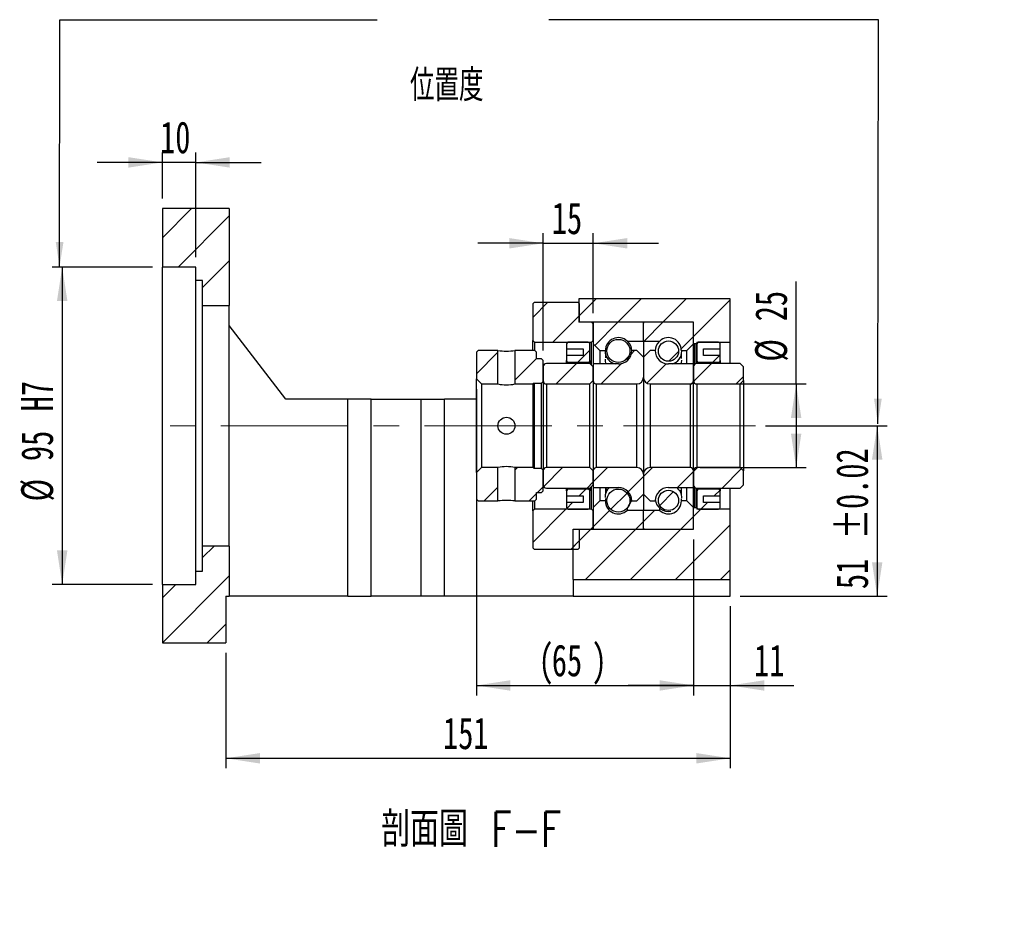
# Model space of a CAD drawing. Header units: millimetres. Extents: x 25 to 283, y 6 to 201.
# Tile 3 of 4: x 185 to 283, y 6 to 95. Entities that reach past the tile are written whole.
import ezdxf

# ---------------------------------------------------------------- set-up
doc = ezdxf.new("R2010")
doc.units = ezdxf.units.MM
doc.linetypes.add('CENTERX2', pattern=[20.32, 12.7, -2.54, 2.54, -2.54])
doc.layers.add('圖層0', color=7, linetype='Continuous')
doc.styles.add('SLDTEXTSTYLE0', font='TXT', dxfattribs={"width": 0.7})
doc.styles.add('SLDTEXTSTYLE1', font='TXT', dxfattribs={"width": 0.7, "bigfont": 'bigfont'})
doc.styles.add('SLDTEXTSTYLE4', font='TXT', dxfattribs={"width": 0.75, "bigfont": 'bigfont'})
doc.dimstyles.new('SLDDIMSTYLE3', dxfattribs={"dimtxt": 3.389974, "dimasz": 2.5, "dimexe": 0, "dimexo": 0.0625, "dimgap": 0.847493, "dimtad": 1, "dimlfac": 3, "dimrnd": 1e-09, "dimzin": 12, "dimdsep": 46, "dimtxsty": 'SLDTEXTSTYLE0', "dimsah": 1, "dimcen": 0.09, "dimadec": 0, "dimazin": 3, "dimtfac": 1, "dimtofl": 0, "dimtmove": 0, "dimatfit": 3, "dimfxl": 0, "dimfrac": 2, "dimtolj": 1, "dimtzin": 12, "dimarcsym": 0})
doc.dimstyles.new('SLDDIMSTYLE6', dxfattribs={"dimtxt": 3.389974, "dimasz": 2.5, "dimexe": 0, "dimexo": 0.0625, "dimgap": 0.847493, "dimtad": 1, "dimlfac": 3, "dimrnd": 1e-09, "dimzin": 12, "dimdsep": 46, "dimtxsty": 'SLDTEXTSTYLE0', "dimsah": 1, "dimcen": 0.09, "dimadec": 0, "dimazin": 3, "dimtfac": 1, "dimtmove": 0, "dimatfit": 0, "dimfxl": 0, "dimfrac": 2, "dimtolj": 1, "dimtzin": 12, "dimarcsym": 0})
doc.dimstyles.new('SLDDIMSTYLE7', dxfattribs={"dimtxt": 3.389974, "dimasz": 2.5, "dimexe": 0, "dimexo": 0.0625, "dimgap": 0.847493, "dimtad": 1, "dimlfac": 3, "dimrnd": 1e-09, "dimzin": 12, "dimdsep": 46, "dimtxsty": 'SLDTEXTSTYLE0', "dimsah": 1, "dimcen": 0.09, "dimadec": 0, "dimazin": 3, "dimtfac": 1, "dimtofl": 0, "dimtmove": 0, "dimatfit": 3, "dimfxl": 0, "dimfrac": 2, "dimtolj": 1, "dimarcsym": 0})
doc.dimstyles.new('SLDDIMSTYLE8', dxfattribs={"dimtxt": 3.389974, "dimasz": 2.5, "dimexe": 0, "dimexo": 0.0625, "dimgap": 0.847493, "dimtad": 1, "dimlfac": 3, "dimrnd": 1e-09, "dimzin": 12, "dimdsep": 46, "dimtxsty": 'SLDTEXTSTYLE0', "dimsah": 1, "dimcen": 0.09, "dimadec": 0, "dimazin": 3, "dimtol": 1, "dimtp": 0.02, "dimtm": 0.02, "dimtfac": 1, "dimtofl": 0, "dimtmove": 0, "dimatfit": 3, "dimfxl": 0, "dimfrac": 2, "dimtolj": 1, "dimarcsym": 0})

# ---------------------------------------------------------------- blocks, each defined once
blk = doc.blocks.new('_D_12')
at = {"layer": '圖層0', "color": 7}
for p, q in [((198.832, 77.012), (198.832, 81.621)), ((202.165, 71.179), (202.165, 81.621)), ((198.832, 80.621), (192.313, 80.621)), ((202.165, 80.621), (198.832, 80.621)), ((202.165, 80.621), (208.685, 80.621))]:
    blk.add_line(p, q, dxfattribs=at)
for points in [[(198.832, 80.621), (195.442, 81.143), (195.442, 80.1)], [(202.165, 80.621), (205.555, 80.1), (205.555, 81.143)]]:
    blk.add_solid(points, dxfattribs=at)
at = {"layer": '圖層0', "color": 7, "insert": (198.605, 84.714), "char_height": 3.175, "attachment_point": 1, "style": 'SLDTEXTSTYLE0'}
blk.add_mtext('10', dxfattribs=at)
blk = doc.blocks.new('_D_13')
at = {"layer": '圖層0', "color": 7}
for p, q in [((197.832, 70.179), (187.832, 70.179)), ((188.832, 70.179), (188.832, 38.512)), ((197.832, 38.512), (187.832, 38.512))]:
    blk.add_line(p, q, dxfattribs=at)
for points in [[(188.832, 70.179), (188.311, 66.789), (189.354, 66.789)], [(188.832, 38.512), (189.354, 41.902), (188.311, 41.902)]]:
    blk.add_solid(points, dxfattribs=at)
at = {"layer": '圖層0', "color": 7, "char_height": 3.175, "attachment_point": 1, "rotation": 90, "style": 'SLDTEXTSTYLE0'}
for s, insert in [('H7', (184.739, 55.788)), ('95', (184.739, 50.821)), ('%%c', (184.739, 46.8))]:
    blk.add_mtext(s, dxfattribs=dict(at, insert=insert))
blk = doc.blocks.new('_D_14')
at = {"layer": '圖層0', "color": 7}
for p, q in [((255.499, 36.345), (255.499, 20.166)), ((205.165, 31.679), (205.165, 20.166)), ((205.165, 21.166), (255.499, 21.166))]:
    blk.add_line(p, q, dxfattribs=at)
for points in [[(205.165, 21.166), (208.555, 20.645), (208.555, 21.688)], [(255.499, 21.166), (252.109, 21.688), (252.109, 20.645)]]:
    blk.add_solid(points, dxfattribs=at)
at = {"layer": '圖層0', "color": 7, "insert": (226.84, 25.259), "char_height": 3.175, "attachment_point": 1, "style": 'SLDTEXTSTYLE0'}
blk.add_mtext('151', dxfattribs=at)
blk = doc.blocks.new('_D_15')
at = {"layer": '圖層0', "color": 7}
for p, q in [((230.165, 58.012), (230.165, 27.433)), ((251.832, 43.012), (251.832, 27.433)), ((230.165, 28.433), (251.832, 28.433))]:
    blk.add_line(p, q, dxfattribs=at)
for points in [[(230.165, 28.433), (233.555, 27.912), (233.555, 28.955)], [(251.832, 28.433), (248.442, 28.955), (248.442, 27.912)]]:
    blk.add_solid(points, dxfattribs=at)
at = {"layer": '圖層0', "color": 7, "char_height": 3.175, "attachment_point": 1, "style": 'SLDTEXTSTYLE0'}
for s, insert in [('(', (236.364, 32.526)), ('65', (237.693, 32.526)), (')', (241.667, 32.526))]:
    blk.add_mtext(s, dxfattribs=dict(at, insert=insert))
blk = doc.blocks.new('_D_16')
at = {"layer": '圖層0', "color": 7}
for p, q in [((251.832, 43.012), (251.832, 27.433)), ((255.499, 36.345), (255.499, 27.433)), ((251.832, 28.433), (245.313, 28.433)), ((251.832, 28.433), (255.499, 28.433)), ((255.499, 28.433), (261.846, 28.433))]:
    blk.add_line(p, q, dxfattribs=at)
for points in [[(251.832, 28.433), (248.442, 28.955), (248.442, 27.912)], [(255.499, 28.433), (258.889, 27.912), (258.889, 28.955)]]:
    blk.add_solid(points, dxfattribs=at)
at = {"layer": '圖層0', "color": 7, "insert": (257.871, 32.526), "char_height": 3.175, "attachment_point": 1, "style": 'SLDTEXTSTYLE0'}
blk.add_mtext('11', dxfattribs=at)
blk = doc.blocks.new('_D_17')
at = {"layer": '圖層0', "color": 7}
for p, q in [((262.073, 58.512), (262.073, 68.747)), ((252.499, 58.512), (263.073, 58.512)), ((262.073, 58.512), (262.073, 50.179)), ((252.499, 50.179), (263.073, 50.179))]:
    blk.add_line(p, q, dxfattribs=at)
for points in [[(262.073, 58.512), (261.552, 55.122), (262.595, 55.122)], [(262.073, 50.179), (262.595, 53.569), (261.552, 53.569)]]:
    blk.add_solid(points, dxfattribs=at)
at = {"layer": '圖層0', "color": 7, "char_height": 3.175, "attachment_point": 1, "rotation": 90, "style": 'SLDTEXTSTYLE0'}
for s, insert in [('25', (257.98, 64.772)), ('%%c', (257.98, 60.75))]:
    blk.add_mtext(s, dxfattribs=dict(at, insert=insert))
blk = doc.blocks.new('_D_18')
at = {"layer": '圖層0', "color": 7}
for p, q in [((259.012, 54.345), (271.159, 54.345)), ((270.159, 54.345), (270.159, 37.345)), ((256.499, 37.345), (271.159, 37.345))]:
    blk.add_line(p, q, dxfattribs=at)
for points in [[(270.159, 54.345), (269.638, 50.955), (270.681, 50.955)], [(270.159, 37.345), (270.681, 40.735), (269.638, 40.735)]]:
    blk.add_solid(points, dxfattribs=at)
at = {"layer": '圖層0', "color": 7, "char_height": 3.175, "attachment_point": 1, "rotation": 90, "style": 'SLDTEXTSTYLE0'}
for s, insert in [('±0.02', (266.066, 43.017)), ('51', (266.066, 38.05))]:
    blk.add_mtext(s, dxfattribs=dict(at, insert=insert))
blk = doc.blocks.new('_D_19')
at = {"layer": '圖層0', "color": 7}
for p, q in [((236.832, 61.845), (236.832, 73.552)), ((241.832, 65.579), (241.832, 73.552)), ((236.832, 72.552), (230.313, 72.552)), ((236.832, 72.552), (241.832, 72.552)), ((241.832, 72.552), (248.351, 72.552))]:
    blk.add_line(p, q, dxfattribs=at)
for points in [[(236.832, 72.552), (233.442, 73.074), (233.442, 72.031)], [(241.832, 72.552), (245.222, 72.031), (245.222, 73.074)]]:
    blk.add_solid(points, dxfattribs=at)
at = {"layer": '圖層0', "color": 7, "insert": (237.693, 76.645), "char_height": 3.175, "attachment_point": 1, "style": 'SLDTEXTSTYLE0'}
blk.add_mtext('15', dxfattribs=at)

msp = doc.modelspace()

# ---------------------------------------------------------------- hatches: boundary and pattern name
at = {"layer": '圖層0', "linetype": 'Continuous', "lineweight": 18}
h = msp.add_hatch(dxfattribs=at)
h.set_pattern_fill('ANSI31', color=256, style=0)
h.paths.add_polyline_path([(205.4987, 66.3454), (205.4987, 76.0121), (198.8321, 76.0121), (198.8321, 70.1787), (202.1654, 70.1787), (202.1654, 68.8454), (202.8321, 68.8454), (202.8321, 66.3454)], flags=0)
h = msp.add_hatch(dxfattribs=at)
h.set_pattern_fill('ANSI31', color=256, style=0)
h.paths.add_polyline_path([(252.1654, 62.6787), (255.4987, 62.6787), (255.4987, 67.0121), (240.3987, 67.0121), (240.3987, 64.6787), (251.8321, 64.6787), (251.8321, 62.5787), (251.8987, 62.5121), (252.0987, 62.5121), (252.1654, 62.5787)], flags=0)
h = msp.add_hatch(dxfattribs=at)
h.set_pattern_fill('ANSI31', color=256, style=0)
h.paths.add_polyline_path([(235.9487, 66.6787), (235.7821, 66.5121), (235.7821, 62.8454), (235.9487, 62.6787), (241.6654, 62.6787), (241.8321, 62.8454), (241.8321, 64.5121), (241.6654, 64.6787), (240.4487, 64.6787), (240.4487, 66.5121), (240.2821, 66.6787)], flags=0)
h = msp.add_hatch(dxfattribs=at)
h.set_pattern_fill('ANSI31', color=256, style=0)
edge = h.paths.add_edge_path(flags=0)
edge.add_line((246.7321, 64.6787), (241.9321, 64.6787))
edge.add_arc((241.9321, 64.5787), 0.1, 90, 180)
edge.add_line((241.8321, 64.5787), (241.8321, 62.5121))
edge.add_line((241.8321, 62.5121), (242.4987, 61.8454))
edge.add_line((242.4987, 61.8454), (243.0404, 61.8454))
edge.add_arc((244.3321, 61.8454), 1.2917, 47.348118, 180, ccw=False)
edge.add_line((245.2072, 62.7954), (246.8321, 62.7954))
edge.add_line((246.8321, 62.7954), (246.8321, 64.5787))
edge.add_arc((246.7321, 64.5787), 0.1, 0, 90)
h = msp.add_hatch(dxfattribs=at)
h.set_pattern_fill('ANSI31', color=256, style=0)
edge = h.paths.add_edge_path(flags=0)
edge.add_line((251.8321, 62.5121), (251.8321, 64.5787))
edge.add_arc((251.7321, 64.5787), 0.1, 0, 90)
edge.add_line((251.7321, 64.6787), (246.9321, 64.6787))
edge.add_arc((246.9321, 64.5787), 0.1, 90, 180)
edge.add_line((246.8321, 64.5787), (246.8321, 62.7954))
edge.add_line((246.8321, 62.7954), (248.4569, 62.7954))
edge.add_arc((249.3321, 61.8454), 1.2917, 0, 132.651882, ccw=False)
edge.add_line((250.6237, 61.8454), (251.1654, 61.8454))
edge.add_line((251.1654, 61.8454), (251.8321, 62.5121))
h = msp.add_hatch(dxfattribs=at)
h.set_pattern_fill('ANSI31', color=256, style=0)
edge = h.paths.add_edge_path(flags=0)
edge.add_arc((244.3321, 61.8154), 1.1528, 0, 360)
h = msp.add_hatch(dxfattribs=at)
h.set_pattern_fill('ANSI31', color=256, style=0)
edge = h.paths.add_edge_path(flags=0)
edge.add_line((240.8321, 62.0121), (240.8321, 61.3454))
edge.add_line((240.8321, 61.3454), (239.1654, 61.3454))
edge.add_line((239.1654, 61.3454), (239.1654, 60.8454))
edge.add_arc((239.3321, 60.8454), 0.1667, 180, 270)
edge.add_line((239.3321, 60.6787), (241.3321, 60.6787))
edge.add_arc((241.3321, 60.8454), 0.1667, 270, 360)
edge.add_line((241.4987, 60.8454), (241.4987, 62.5121))
edge.add_arc((241.3321, 62.5121), 0.1667, 0, 90)
edge.add_line((241.3321, 62.6787), (239.3321, 62.6787))
edge.add_arc((239.3321, 62.5121), 0.1667, 90, 180)
edge.add_line((239.1654, 62.5121), (239.1654, 62.0121))
edge.add_line((239.1654, 62.0121), (240.8321, 62.0121))
h = msp.add_hatch(dxfattribs=at)
h.set_pattern_fill('ANSI31', color=256, style=0)
edge = h.paths.add_edge_path(flags=0)
edge.add_arc((249.3321, 61.7945), 1.0085, 0, 360)
h = msp.add_hatch(dxfattribs=at)
h.set_pattern_fill('ANSI31', color=256, style=0)
edge = h.paths.add_edge_path(flags=0)
edge.add_line((254.4987, 60.8454), (254.4987, 61.3454))
edge.add_line((254.4987, 61.3454), (252.8321, 61.3454))
edge.add_line((252.8321, 61.3454), (252.8321, 62.0121))
edge.add_line((252.8321, 62.0121), (254.4987, 62.0121))
edge.add_line((254.4987, 62.0121), (254.4987, 62.5121))
edge.add_arc((254.3321, 62.5121), 0.1667, 0, 90)
edge.add_line((254.3321, 62.6787), (252.3321, 62.6787))
edge.add_arc((252.3321, 62.5121), 0.1667, 90, 180)
edge.add_line((252.1654, 62.5121), (252.1654, 60.8454))
edge.add_arc((252.3321, 60.8454), 0.1667, 180, 270)
edge.add_line((252.3321, 60.6787), (254.3321, 60.6787))
edge.add_arc((254.3321, 60.8454), 0.1667, 270, 360)
h = msp.add_hatch(dxfattribs=at)
h.set_pattern_fill('ANSI31', color=256, style=0)
h.paths.add_polyline_path([(230.3321, 61.8454), (230.1654, 61.6787), (230.1654, 59.0121), (230.6654, 58.5121), (232.3154, 58.5121), (232.3154, 61.8454)], flags=0)
h = msp.add_hatch(dxfattribs=at)
h.set_pattern_fill('ANSI31', color=256, style=0)
h.paths.add_polyline_path([(236.8321, 60.8454), (236.6654, 61.0121), (236.1654, 61.0121), (236.1654, 61.6787), (235.9987, 61.8454), (234.0154, 61.8454), (234.0154, 58.5121), (235.8321, 58.5121), (235.9154, 58.5954), (236.6654, 58.5954), (236.8321, 58.7621)], flags=0)
h = msp.add_hatch(dxfattribs=at)
h.set_pattern_fill('ANSI31', color=256, style=0)
edge = h.paths.add_edge_path(flags=0)
edge.add_line((246.8321, 59.1787), (246.8321, 61.1787))
edge.add_line((246.8321, 61.1787), (246.1654, 61.8454))
edge.add_line((246.1654, 61.8454), (245.6654, 61.8454))
edge.add_arc((244.3321, 61.8454), 1.3333, 270, 360, ccw=False)
edge.add_line((244.3321, 60.5121), (241.8321, 60.5121))
edge.add_line((241.8321, 60.5121), (241.8321, 58.8454))
edge.add_arc((242.1654, 58.8454), 0.3333, 180, 270)
edge.add_line((242.1654, 58.5121), (246.1654, 58.5121))
edge.add_arc((246.1654, 59.1787), 0.6667, 270, 360)
h = msp.add_hatch(dxfattribs=at)
h.set_pattern_fill('ANSI31', color=256, style=0)
edge = h.paths.add_edge_path(flags=0)
edge.add_line((247.9987, 61.8454), (247.4987, 61.8454))
edge.add_line((247.4987, 61.8454), (246.8321, 61.1787))
edge.add_line((246.8321, 61.1787), (246.8321, 59.1787))
edge.add_arc((247.4987, 59.1787), 0.6667, 180, 270)
edge.add_line((247.4987, 58.5121), (251.4987, 58.5121))
edge.add_arc((251.4987, 58.8454), 0.3333, 270, 360)
edge.add_line((251.8321, 58.8454), (251.8321, 60.5121))
edge.add_line((251.8321, 60.5121), (249.3321, 60.5121))
edge.add_arc((249.3321, 61.8454), 1.3333, 180, 270, ccw=False)
h = msp.add_hatch(dxfattribs=at)
h.set_pattern_fill('ANSI31', color=256, style=0)
edge = h.paths.add_edge_path(flags=0)
edge.add_line((241.4987, 58.5121), (241.8321, 58.8454))
edge.add_line((241.8321, 58.8454), (241.8321, 60.2287))
edge.add_line((241.8321, 60.2287), (241.4987, 60.5621))
edge.add_line((241.4987, 60.5621), (237.1654, 60.5621))
edge.add_arc((237.1654, 60.2287), 0.3333, 90, 180)
edge.add_line((236.8321, 60.2287), (236.8321, 58.8454))
edge.add_arc((237.1654, 58.8454), 0.3333, 180, 270)
edge.add_line((237.1654, 58.5121), (241.4987, 58.5121))
h = msp.add_hatch(dxfattribs=at)
h.set_pattern_fill('ANSI31', color=256, style=0)
edge = h.paths.add_edge_path(flags=0)
edge.add_line((256.4987, 58.5121), (256.8321, 58.8454))
edge.add_line((256.8321, 58.8454), (256.8321, 60.2287))
edge.add_line((256.8321, 60.2287), (256.4987, 60.5621))
edge.add_line((256.4987, 60.5621), (252.1654, 60.5621))
edge.add_arc((252.1654, 60.2287), 0.3333, 90, 180)
edge.add_line((251.8321, 60.2287), (251.8321, 58.8454))
edge.add_arc((252.1654, 58.8454), 0.3333, 180, 270)
edge.add_line((252.1654, 58.5121), (256.4987, 58.5121))
h = msp.add_hatch(dxfattribs=at)
h.set_pattern_fill('ANSI31', color=256, style=0)
h.paths.add_polyline_path([(230.1654, 47.0121), (230.3321, 46.8454), (232.3154, 46.8454), (232.3154, 50.1787), (230.6654, 50.1787), (230.1654, 49.6787)], flags=0)
h = msp.add_hatch(dxfattribs=at)
h.set_pattern_fill('ANSI31', color=256, style=0)
h.paths.add_polyline_path([(235.9987, 46.8454), (236.1654, 47.0121), (236.1654, 47.6787), (236.6654, 47.6787), (236.8321, 47.8454), (236.8321, 49.9287), (236.6654, 50.0954), (235.9154, 50.0954), (235.8321, 50.1787), (234.0154, 50.1787), (234.0154, 46.8454)], flags=0)
h = msp.add_hatch(dxfattribs=at)
h.set_pattern_fill('ANSI31', color=256, style=0)
edge = h.paths.add_edge_path(flags=0)
edge.add_line((241.8321, 49.8454), (241.4987, 50.1787))
edge.add_line((241.4987, 50.1787), (237.1654, 50.1787))
edge.add_arc((237.1654, 49.8454), 0.3333, 90, 180)
edge.add_line((236.8321, 49.8454), (236.8321, 48.4621))
edge.add_arc((237.1654, 48.4621), 0.3333, 180, 270)
edge.add_line((237.1654, 48.1287), (241.4987, 48.1287))
edge.add_line((241.4987, 48.1287), (241.8321, 48.4621))
edge.add_line((241.8321, 48.4621), (241.8321, 49.8454))
h = msp.add_hatch(dxfattribs=at)
h.set_pattern_fill('ANSI31', color=256, style=0)
edge = h.paths.add_edge_path(flags=0)
edge.add_line((245.6654, 46.8454), (246.1654, 46.8454))
edge.add_line((246.1654, 46.8454), (246.8321, 47.5121))
edge.add_line((246.8321, 47.5121), (246.8321, 49.5121))
edge.add_arc((246.1654, 49.5121), 0.6667, 360, 450)
edge.add_line((246.1654, 50.1787), (242.1654, 50.1787))
edge.add_arc((242.1654, 49.8454), 0.3333, 90, 180)
edge.add_line((241.8321, 49.8454), (241.8321, 48.1787))
edge.add_line((241.8321, 48.1787), (244.3321, 48.1787))
edge.add_arc((244.3321, 46.8454), 1.3333, 0, 90, ccw=False)
h = msp.add_hatch(dxfattribs=at)
h.set_pattern_fill('ANSI31', color=256, style=0)
edge = h.paths.add_edge_path(flags=0)
edge.add_line((246.8321, 49.5121), (246.8321, 47.5121))
edge.add_line((246.8321, 47.5121), (247.4987, 46.8454))
edge.add_line((247.4987, 46.8454), (247.9987, 46.8454))
edge.add_arc((249.3321, 46.8454), 1.3333, 90, 180, ccw=False)
edge.add_line((249.3321, 48.1787), (251.8321, 48.1787))
edge.add_line((251.8321, 48.1787), (251.8321, 49.8454))
edge.add_arc((251.4987, 49.8454), 0.3333, 0, 90)
edge.add_line((251.4987, 50.1787), (247.4987, 50.1787))
edge.add_arc((247.4987, 49.5121), 0.6667, 90, 180)
h = msp.add_hatch(dxfattribs=at)
h.set_pattern_fill('ANSI31', color=256, style=0)
edge = h.paths.add_edge_path(flags=0)
edge.add_line((256.8321, 49.8454), (256.4987, 50.1787))
edge.add_line((256.4987, 50.1787), (252.1654, 50.1787))
edge.add_arc((252.1654, 49.8454), 0.3333, 90, 180)
edge.add_line((251.8321, 49.8454), (251.8321, 48.4621))
edge.add_arc((252.1654, 48.4621), 0.3333, 180, 270)
edge.add_line((252.1654, 48.1287), (256.4987, 48.1287))
edge.add_line((256.4987, 48.1287), (256.8321, 48.4621))
edge.add_line((256.8321, 48.4621), (256.8321, 49.8454))
h = msp.add_hatch(dxfattribs=at)
h.set_pattern_fill('ANSI31', color=256, style=0)
edge = h.paths.add_edge_path(flags=0)
edge.add_line((239.1654, 47.8454), (239.1654, 47.3454))
edge.add_line((239.1654, 47.3454), (240.8321, 47.3454))
edge.add_line((240.8321, 47.3454), (240.8321, 46.6787))
edge.add_line((240.8321, 46.6787), (239.1654, 46.6787))
edge.add_line((239.1654, 46.6787), (239.1654, 46.1787))
edge.add_arc((239.3321, 46.1787), 0.1667, 180, 270)
edge.add_line((239.3321, 46.0121), (241.3321, 46.0121))
edge.add_arc((241.3321, 46.1787), 0.1667, 270, 360)
edge.add_line((241.4987, 46.1787), (241.4987, 47.8454))
edge.add_arc((241.3321, 47.8454), 0.1667, 0, 90)
edge.add_line((241.3321, 48.0121), (239.3321, 48.0121))
edge.add_arc((239.3321, 47.8454), 0.1667, 90, 180)
h = msp.add_hatch(dxfattribs=at)
h.set_pattern_fill('ANSI31', color=256, style=0)
edge = h.paths.add_edge_path(flags=0)
edge.add_arc((244.3321, 46.8754), 1.1528, 0, 360)
h = msp.add_hatch(dxfattribs=at)
h.set_pattern_fill('ANSI31', color=256, style=0)
edge = h.paths.add_edge_path(flags=0)
edge.add_arc((249.3321, 46.8963), 1.0085, 0, 360)
h = msp.add_hatch(dxfattribs=at)
h.set_pattern_fill('ANSI31', color=256, style=0)
edge = h.paths.add_edge_path(flags=0)
edge.add_line((252.8321, 46.6787), (252.8321, 47.3454))
edge.add_line((252.8321, 47.3454), (254.4987, 47.3454))
edge.add_line((254.4987, 47.3454), (254.4987, 47.8454))
edge.add_arc((254.3321, 47.8454), 0.1667, 0, 90)
edge.add_line((254.3321, 48.0121), (252.3321, 48.0121))
edge.add_arc((252.3321, 47.8454), 0.1667, 90, 180)
edge.add_line((252.1654, 47.8454), (252.1654, 46.1787))
edge.add_arc((252.3321, 46.1787), 0.1667, 180, 270)
edge.add_line((252.3321, 46.0121), (254.3321, 46.0121))
edge.add_arc((254.3321, 46.1787), 0.1667, 270, 360)
edge.add_line((254.4987, 46.1787), (254.4987, 46.6787))
edge.add_line((254.4987, 46.6787), (252.8321, 46.6787))
h = msp.add_hatch(dxfattribs=at)
h.set_pattern_fill('ANSI31', color=256, style=0)
h.paths.add_polyline_path([(239.8321, 44.0121), (239.8321, 39.0121), (255.4987, 39.0121), (255.4987, 46.0121), (252.1654, 46.0121), (252.1654, 46.1121), (252.0987, 46.1787), (251.8987, 46.1787), (251.8321, 46.1121), (251.8321, 44.0121)], flags=0)
h = msp.add_hatch(dxfattribs=at)
h.set_pattern_fill('ANSI31', color=256, style=0)
edge = h.paths.add_edge_path(flags=0)
edge.add_line((241.8321, 46.1787), (241.8321, 44.1121))
edge.add_arc((241.9321, 44.1121), 0.1, 180, 270)
edge.add_line((241.9321, 44.0121), (246.7321, 44.0121))
edge.add_arc((246.7321, 44.1121), 0.1, 270, 360)
edge.add_line((246.8321, 44.1121), (246.8321, 45.8954))
edge.add_line((246.8321, 45.8954), (245.2072, 45.8954))
edge.add_arc((244.3321, 46.8454), 1.2917, 180, 312.651882, ccw=False)
edge.add_line((243.0404, 46.8454), (242.4987, 46.8454))
edge.add_line((242.4987, 46.8454), (241.8321, 46.1787))
h = msp.add_hatch(dxfattribs=at)
h.set_pattern_fill('ANSI31', color=256, style=0)
edge = h.paths.add_edge_path(flags=0)
edge.add_line((246.9321, 44.0121), (251.7321, 44.0121))
edge.add_arc((251.7321, 44.1121), 0.1, 270, 360)
edge.add_line((251.8321, 44.1121), (251.8321, 46.1787))
edge.add_line((251.8321, 46.1787), (251.1654, 46.8454))
edge.add_line((251.1654, 46.8454), (250.6237, 46.8454))
edge.add_arc((249.3321, 46.8454), 1.2917, 227.348118, 360, ccw=False)
edge.add_line((248.4569, 45.8954), (246.8321, 45.8954))
edge.add_line((246.8321, 45.8954), (246.8321, 44.1121))
edge.add_arc((246.9321, 44.1121), 0.1, 180, 270)
h = msp.add_hatch(dxfattribs=at)
h.set_pattern_fill('ANSI31', color=256, style=0)
h.paths.add_polyline_path([(235.9487, 46.0121), (235.7821, 45.8454), (235.7821, 42.1787), (235.9487, 42.0121), (240.2821, 42.0121), (240.4487, 42.1787), (240.4487, 44.0121), (241.6654, 44.0121), (241.8321, 44.1787), (241.8321, 45.8454), (241.6654, 46.0121)], flags=0)
h = msp.add_hatch(dxfattribs=at)
h.set_pattern_fill('ANSI31', color=256, style=0)
h.paths.add_polyline_path([(205.4987, 37.3454), (205.4987, 42.3454), (202.8321, 42.3454), (202.8321, 39.8454), (202.1654, 39.8454), (202.1654, 38.5121), (198.8321, 38.5121), (198.8321, 32.6787), (205.1654, 32.6787), (205.1654, 37.3454)], flags=0)

# ---------------------------------------------------------------- linework, layer by layer
at = {"color": 7, "linetype": 'Continuous', "lineweight": 25}
for p, q in [((198.8321, 76.0121), (198.8321, 70.1787)), ((205.4987, 76.0121), (198.8321, 76.0121)), ((205.4987, 76.0121), (205.4987, 66.3454)), ((202.1654, 70.1787), (198.8321, 70.1787)), ((198.8321, 38.5121), (198.8321, 70.1787)), ((202.1654, 68.8454), (202.1654, 70.1787)), ((202.8321, 68.8454), (202.1654, 68.8454)), ((202.1654, 39.8454), (202.1654, 68.8454)), ((202.8321, 66.3454), (202.8321, 68.8454)), ((240.3987, 67.0121), (240.3987, 64.6787)), ((255.4987, 67.0121), (240.3987, 67.0121)), ((255.4987, 62.6787), (255.4987, 67.0121)), ((202.8321, 66.3454), (205.4987, 66.3454)), ((202.8321, 42.3454), (202.8321, 66.3454)), ((205.4987, 42.3454), (205.4987, 66.3454)), ((235.7821, 66.5121), (235.9487, 66.6787)), ((235.7821, 66.5121), (235.7821, 62.8454)), ((235.9487, 66.6787), (240.2821, 66.6787)), ((240.2821, 66.6787), (240.4487, 66.5121)), ((240.4487, 64.6787), (240.4487, 66.5121)), ((211.1654, 57.0121), (205.4987, 64.3454)), ((251.8321, 64.6787), (240.3987, 64.6787)), ((241.6654, 64.6787), (240.4487, 64.6787)), ((241.6654, 64.6787), (241.8321, 64.5121)), ((241.8321, 64.5787), (241.8321, 62.5121)), ((241.8321, 62.8454), (241.8321, 64.5121)), ((246.7321, 64.6787), (241.9321, 64.6787)), ((246.8321, 62.7954), (246.8321, 64.5787)), ((251.7321, 64.6787), (246.9321, 64.6787)), ((251.8321, 62.5787), (251.8321, 64.6787)), ((251.8321, 62.5121), (251.8321, 64.5787)), ((235.9487, 62.6787), (235.7821, 62.8454)), ((235.7821, 61.8454), (235.7821, 62.8454)), ((235.9487, 62.6787), (241.6654, 62.6787)), ((235.9487, 62.6787), (235.9487, 61.8454)), ((239.1654, 62.5121), (239.1654, 62.0121)), ((239.1654, 62.0121), (240.8321, 62.0121)), ((239.1654, 62.0121), (239.1654, 61.3454)), ((241.3321, 62.6787), (239.3321, 62.6787)), ((240.8321, 62.0121), (240.8321, 61.3454)), ((241.4987, 60.8454), (241.4987, 62.5121)), ((241.8321, 62.8454), (241.6654, 62.6787)), ((241.6654, 60.3954), (241.6654, 62.6787)), ((241.8321, 62.5121), (242.4987, 61.8454)), ((241.8321, 62.5121), (241.8321, 60.5121)), ((245.2072, 62.7954), (246.8321, 62.7954)), ((245.2072, 62.7954), (245.2072, 62.7857)), ((246.8321, 62.7954), (246.8321, 61.1787)), ((246.8321, 62.7954), (248.4569, 62.7954)), ((248.4569, 62.7716), (248.4569, 62.7954)), ((251.1654, 61.8454), (251.8321, 62.5121)), ((251.8987, 62.5121), (251.8321, 62.5787)), ((251.8321, 60.5121), (251.8321, 62.5121)), ((252.0987, 62.5121), (251.8987, 62.5121)), ((251.8987, 62.5121), (251.8987, 60.4287)), ((252.1654, 62.5787), (252.0987, 62.5121)), ((252.0987, 60.5553), (252.0987, 62.5121)), ((252.1654, 62.6787), (252.1654, 62.5787)), ((252.1654, 62.6787), (255.4987, 62.6787)), ((252.1654, 62.5787), (252.1654, 62.5121)), ((252.1654, 62.5121), (252.1654, 60.8454)), ((254.3321, 62.6787), (252.3321, 62.6787)), ((252.8321, 62.0121), (254.4987, 62.0121)), ((252.8321, 61.3454), (252.8321, 62.0121)), ((254.4987, 62.0121), (254.4987, 62.5121)), ((254.4987, 61.3454), (254.4987, 62.0121)), ((255.4987, 60.5621), (255.4987, 62.6787)), ((230.1654, 61.6787), (230.3321, 61.8454)), ((230.1654, 61.6787), (230.1654, 59.0121)), ((232.3154, 61.8454), (230.3321, 61.8454)), ((232.3154, 58.5121), (232.3154, 61.8454)), ((234.0154, 61.8454), (234.0154, 58.5121)), ((235.9987, 61.8454), (234.0154, 61.8454)), ((235.9987, 61.8454), (236.1654, 61.6787)), ((236.1654, 61.0121), (236.1654, 61.6787)), ((236.6654, 61.0121), (236.1654, 61.0121)), ((236.6654, 61.0121), (236.8321, 60.8454)), ((239.1654, 61.3454), (239.1654, 60.8454)), ((240.8321, 61.3454), (239.1654, 61.3454)), ((242.4987, 61.8454), (243.0404, 61.8454)), ((242.4987, 61.8454), (242.4987, 60.5121)), ((243.0404, 61.8454), (243.0404, 61.8377)), ((243.0404, 61.4847), (243.0404, 61.1373)), ((246.1654, 61.8454), (245.6654, 61.8454)), ((246.8321, 61.1787), (246.1654, 61.8454)), ((247.4987, 61.8454), (246.8321, 61.1787)), ((246.8321, 61.1787), (246.8321, 59.1787)), ((247.9987, 61.8454), (247.4987, 61.8454)), ((250.6237, 61.8454), (251.1654, 61.8454)), ((250.6237, 61.8257), (250.6237, 61.8454)), ((250.6237, 61.0485), (250.6237, 61.4638)), ((251.1654, 60.5121), (251.1654, 61.8454)), ((254.4987, 61.3454), (252.8321, 61.3454)), ((254.4987, 60.8454), (254.4987, 61.3454)), ((236.8321, 58.7621), (236.8321, 60.8454)), ((236.8321, 60.2287), (236.8321, 58.8454)), ((241.4987, 60.5621), (237.1654, 60.5621)), ((239.1654, 60.5621), (239.1654, 60.8454)), ((239.3321, 60.6787), (241.3321, 60.6787)), ((241.4987, 60.8454), (241.4987, 60.5621)), ((241.4987, 60.5621), (241.8321, 60.2287)), ((241.8321, 60.5121), (241.8321, 58.8454)), ((244.3321, 60.5121), (241.8321, 60.5121)), ((241.8321, 58.8454), (241.8321, 60.2287)), ((243.0404, 60.6597), (243.0404, 60.5121)), ((251.8321, 60.5121), (249.3321, 60.5121)), ((250.6237, 60.5121), (250.6237, 60.563)), ((251.8321, 58.8454), (251.8321, 60.5121)), ((251.8321, 60.2287), (251.8321, 58.8454)), ((252.1654, 60.5621), (252.1654, 60.8454)), ((256.4987, 60.5621), (252.1654, 60.5621)), ((252.3321, 60.6787), (254.3321, 60.6787)), ((254.4987, 60.8454), (254.4987, 60.5621)), ((256.4987, 60.5621), (256.8321, 60.2287)), ((256.8321, 58.8454), (256.8321, 60.2287)), ((230.6654, 58.5121), (230.1654, 59.0121)), ((230.1654, 49.6787), (230.1654, 59.0121)), ((246.8321, 59.1787), (246.8321, 49.5121)), ((230.6654, 58.5121), (230.6654, 50.1787)), ((230.6654, 58.5121), (232.3154, 58.5121)), ((234.0154, 58.5121), (235.8321, 58.5121)), ((235.9154, 58.5954), (235.8321, 58.5121)), ((235.8321, 50.1787), (235.8321, 58.5121)), ((235.9154, 58.5954), (236.6654, 58.5954)), ((235.9154, 58.5954), (235.9154, 50.0954)), ((236.8321, 58.7621), (236.6654, 58.5954)), ((236.6654, 50.0954), (236.6654, 58.5954)), ((236.8321, 58.7621), (236.8321, 49.9287)), ((237.1654, 58.5121), (241.4987, 58.5121)), ((237.1654, 58.5121), (237.1654, 50.1787)), ((241.8321, 58.8454), (241.4987, 58.5121)), ((241.4987, 50.1787), (241.4987, 58.5121)), ((241.8321, 58.8454), (241.8321, 49.8454)), ((242.1654, 58.5121), (246.1654, 58.5121)), ((242.1654, 50.1787), (242.1654, 58.5121)), ((246.1654, 50.1787), (246.1654, 58.5121)), ((247.4987, 58.5121), (251.4987, 58.5121)), ((247.4987, 58.5121), (247.4987, 50.1787)), ((251.4987, 58.5121), (251.4987, 50.1787)), ((251.8321, 49.8454), (251.8321, 58.8454)), ((252.1654, 58.5121), (256.4987, 58.5121)), ((252.1654, 58.5121), (252.1654, 50.1787)), ((256.8321, 58.8454), (256.4987, 58.5121)), ((256.4987, 50.1787), (256.4987, 58.5121)), ((256.8321, 58.8454), (256.8321, 49.8454)), ((217.3321, 57.0121), (211.1654, 57.0121)), ((217.3321, 37.3454), (217.3321, 57.0121)), ((219.6654, 57.0121), (217.3321, 57.0121)), ((219.6654, 37.3454), (219.6654, 57.0121)), ((219.6654, 57.0121), (224.6654, 57.0121)), ((224.6654, 37.3454), (224.6654, 57.0121)), ((224.6654, 57.0121), (226.9987, 57.0121)), ((226.9987, 37.3454), (226.9987, 57.0121)), ((230.1654, 57.0121), (226.9987, 57.0121)), ((230.1654, 49.6787), (230.6654, 50.1787)), ((232.3154, 50.1787), (230.6654, 50.1787)), ((232.3154, 46.8454), (232.3154, 50.1787)), ((235.8321, 50.1787), (234.0154, 50.1787)), ((234.0154, 50.1787), (234.0154, 46.8454)), ((235.8321, 50.1787), (235.9154, 50.0954)), ((241.4987, 50.1787), (237.1654, 50.1787)), ((241.4987, 50.1787), (241.8321, 49.8454)), ((246.1654, 50.1787), (242.1654, 50.1787)), ((251.4987, 50.1787), (247.4987, 50.1787)), ((256.4987, 50.1787), (252.1654, 50.1787)), ((256.4987, 50.1787), (256.8321, 49.8454)), ((230.1654, 49.6787), (230.1654, 47.0121)), ((236.6654, 50.0954), (235.9154, 50.0954)), ((236.6654, 50.0954), (236.8321, 49.9287)), ((236.8321, 47.8454), (236.8321, 49.9287)), ((236.8321, 49.8454), (236.8321, 48.4621)), ((241.8321, 48.4621), (241.8321, 49.8454)), ((241.8321, 49.8454), (241.8321, 48.1787)), ((246.8321, 49.5121), (246.8321, 47.5121)), ((251.8321, 49.8454), (251.8321, 48.4621)), ((251.8321, 48.1787), (251.8321, 49.8454)), ((256.8321, 48.4621), (256.8321, 49.8454)), ((241.8321, 48.4621), (241.4987, 48.1287)), ((241.6654, 46.0121), (241.6654, 48.2954)), ((241.8321, 48.1787), (241.8321, 46.1787)), ((241.8321, 48.1787), (244.3321, 48.1787)), ((242.4987, 48.1787), (242.4987, 46.8454)), ((243.0404, 48.1787), (243.0404, 47.5183)), ((249.3321, 48.1787), (251.8321, 48.1787)), ((250.6237, 47.4602), (250.6237, 48.1787)), ((251.1654, 46.8454), (251.1654, 48.1787)), ((251.8321, 46.1787), (251.8321, 48.1787)), ((251.8987, 48.2621), (251.8987, 46.1787)), ((256.8321, 48.4621), (256.4987, 48.1287)), ((236.1654, 47.6787), (236.6654, 47.6787)), ((236.1654, 47.0121), (236.1654, 47.6787)), ((236.8321, 47.8454), (236.6654, 47.6787)), ((237.1654, 48.1287), (241.4987, 48.1287)), ((239.1654, 47.8454), (239.1654, 48.1287)), ((239.1654, 47.8454), (239.1654, 47.3454)), ((239.1654, 47.3454), (240.8321, 47.3454)), ((239.1654, 47.3454), (239.1654, 46.6787)), ((241.3321, 48.0121), (239.3321, 48.0121)), ((240.8321, 47.3454), (240.8321, 46.6787)), ((241.4987, 48.1287), (241.4987, 47.8454)), ((241.4987, 46.1787), (241.4987, 47.8454)), ((246.1654, 46.8454), (246.8321, 47.5121)), ((246.8321, 47.5121), (246.8321, 45.8954)), ((246.8321, 47.5121), (247.4987, 46.8454)), ((250.4872, 47.7954), (250.5473, 47.9128)), ((252.0987, 46.1787), (252.0987, 48.1355)), ((252.1654, 48.1287), (256.4987, 48.1287)), ((252.1654, 47.8454), (252.1654, 48.1287)), ((252.1654, 47.8454), (252.1654, 46.1787)), ((254.3321, 48.0121), (252.3321, 48.0121)), ((252.8321, 47.3454), (254.4987, 47.3454)), ((252.8321, 46.6787), (252.8321, 47.3454)), ((254.4987, 48.1287), (254.4987, 47.8454)), ((254.4987, 47.3454), (254.4987, 47.8454)), ((254.4987, 46.6787), (254.4987, 47.3454)), ((255.4987, 46.0121), (255.4987, 48.1287)), ((230.3321, 46.8454), (230.1654, 47.0121)), ((230.3321, 46.8454), (232.3154, 46.8454)), ((234.0154, 46.8454), (235.9987, 46.8454)), ((235.7821, 45.8454), (235.7821, 46.8454)), ((235.9487, 46.8454), (235.9487, 46.0121)), ((236.1654, 47.0121), (235.9987, 46.8454)), ((239.1654, 46.6787), (239.1654, 46.1787)), ((240.8321, 46.6787), (239.1654, 46.6787)), ((242.4987, 46.8454), (241.8321, 46.1787)), ((241.8321, 46.1787), (241.8321, 44.1121)), ((243.0404, 46.8454), (242.4987, 46.8454)), ((243.0404, 47.0958), (243.0404, 46.8454)), ((245.6654, 46.8454), (246.1654, 46.8454)), ((247.4987, 46.8454), (247.9987, 46.8454)), ((250.6237, 46.8454), (250.6237, 47.0464)), ((251.1654, 46.8454), (250.6237, 46.8454)), ((251.8321, 46.1787), (251.1654, 46.8454)), ((251.8321, 46.1121), (251.8987, 46.1787)), ((251.8321, 44.1121), (251.8321, 46.1787)), ((251.8987, 46.1787), (252.0987, 46.1787)), ((252.0987, 46.1787), (252.1654, 46.1121)), ((252.1654, 46.1787), (252.1654, 46.1121)), ((254.4987, 46.6787), (252.8321, 46.6787)), ((254.4987, 46.1787), (254.4987, 46.6787)), ((235.7821, 45.8454), (235.9487, 46.0121)), ((235.7821, 45.8454), (235.7821, 42.1787)), ((241.6654, 46.0121), (235.9487, 46.0121)), ((239.3321, 46.0121), (241.3321, 46.0121)), ((241.6654, 46.0121), (241.8321, 45.8454)), ((241.8321, 44.1787), (241.8321, 45.8454)), ((245.2072, 46.125), (245.2072, 45.8954)), ((246.8321, 45.8954), (245.2072, 45.8954)), ((246.8321, 44.1121), (246.8321, 45.8954)), ((248.4569, 45.8954), (246.8321, 45.8954)), ((248.4569, 45.8954), (248.4569, 46.1268)), ((251.8321, 44.0121), (251.8321, 46.1121)), ((252.1654, 46.1121), (252.1654, 46.0121)), ((255.4987, 46.0121), (252.1654, 46.0121)), ((252.3321, 46.0121), (254.3321, 46.0121)), ((255.4987, 39.0121), (255.4987, 46.0121)), ((239.8321, 44.0121), (251.8321, 44.0121)), ((239.8321, 39.0121), (239.8321, 44.0121)), ((240.4487, 44.0121), (241.6654, 44.0121)), ((240.4487, 42.1787), (240.4487, 44.0121)), ((241.8321, 44.1787), (241.6654, 44.0121)), ((241.9321, 44.0121), (246.7321, 44.0121)), ((246.9321, 44.0121), (251.7321, 44.0121)), ((202.8321, 39.8454), (202.8321, 42.3454)), ((205.4987, 42.3454), (202.8321, 42.3454)), ((205.4987, 42.3454), (205.4987, 37.3454)), ((235.9487, 42.0121), (235.7821, 42.1787)), ((240.2821, 42.0121), (235.9487, 42.0121)), ((240.4487, 42.1787), (240.2821, 42.0121)), ((202.1654, 38.5121), (202.1654, 39.8454)), ((202.1654, 39.8454), (202.8321, 39.8454)), ((198.8321, 38.5121), (198.8321, 32.6787)), ((198.8321, 38.5121), (202.1654, 38.5121)), ((239.8321, 39.0121), (255.4987, 39.0121)), ((239.8321, 39.0121), (239.8321, 37.3454)), ((255.4987, 37.3454), (255.4987, 39.0121)), ((205.1654, 37.3454), (205.1654, 32.6787)), ((205.1654, 37.3454), (205.4987, 37.3454)), ((217.3321, 37.3454), (205.4987, 37.3454)), ((217.3321, 37.3454), (219.6654, 37.3454)), ((224.6654, 37.3454), (219.6654, 37.3454)), ((226.9987, 37.3454), (224.6654, 37.3454)), ((239.8321, 37.3454), (226.9987, 37.3454)), ((239.8321, 37.3454), (255.4987, 37.3454)), ((198.8321, 32.6787), (205.1654, 32.6787))]:
    msp.add_line(p, q, dxfattribs=at)
at = {"color": 8, "linetype": 'Continuous', "lineweight": 25}
for p, q in [((239.3321, 60.6787), (239.3321, 60.5621)), ((241.3321, 60.5621), (241.3321, 60.6787)), ((252.3321, 60.6787), (252.3321, 60.5621)), ((254.3321, 60.5621), (254.3321, 60.6787)), ((239.3321, 48.1287), (239.3321, 48.0121)), ((241.3321, 48.0121), (241.3321, 48.1287)), ((252.3321, 48.1287), (252.3321, 48.0121)), ((254.3321, 48.0121), (254.3321, 48.1287))]:
    msp.add_line(p, q, dxfattribs=at)
at = {"color": 7, "linetype": 'Continuous', "lineweight": 25, "flags": 128}
for points in [[(250.6096, 60.5121), (250.6381, 60.6253), (250.6654, 60.8937)], [(243.1085, 48.0598), (243.1663, 47.9425), (243.1979, 47.8886)]]:
    msp.add_lwpolyline(points, dxfattribs=at)
at = {"color": 7, "linetype": 'Continuous', "lineweight": 25}
for centre, radius in [((244.3321, 61.8154), 1.1528), ((249.3321, 61.7945), 1.0085), ((233.1654, 54.3454), 0.85), ((244.3321, 46.8754), 1.1528), ((249.3321, 46.8963), 1.0085)]:
    msp.add_circle(centre, radius, dxfattribs=at)
for centre, radius, start, end in [((241.9321, 64.5787), 0.1, 90, 180), ((246.7321, 64.5787), 0.1, 0, 90), ((246.9321, 64.5787), 0.1, 90, 180), ((251.7321, 64.5787), 0.1, 0, 90), ((244.3321, 61.8454), 1.2917, 47.348118, 180), ((249.3321, 61.8454), 1.2917, 0, 132.651882), ((239.3321, 62.5121), 0.1667, 90, 180), ((241.3321, 62.5121), 0.1667, 0, 90), ((244.3321, 61.8154), 1.3333, 0, 45.646191), ((249.3321, 61.7945), 1.3333, 134.207841, 178.906736), ((252.3321, 62.5121), 0.1667, 90, 180), ((254.3321, 62.5121), 0.1667, 0, 90), ((233.1654, 69.3152), 7.518, 263.508129, 276.491871), ((244.3321, 61.8154), 1.3333, 180, 257.826619), ((244.3321, 60.9904), 1.3333, 180, 201.024451), ((244.3321, 61.8454), 1.3333, 270, 0), ((249.3321, 61.8454), 1.3333, 180, 270), ((249.3321, 61.7945), 1.3333, 285.880265, 0), ((237.1654, 60.2287), 0.3333, 90, 180), ((239.3321, 60.8454), 0.1667, 180, 270), ((241.3321, 60.8454), 0.1667, 270, 0), ((252.1654, 60.2287), 0.3333, 90, 180), ((252.3321, 60.8454), 0.1667, 180, 270), ((254.3321, 60.8454), 0.1667, 270, 0), ((246.1654, 59.1787), 0.6667, 270, 0), ((247.4987, 59.1787), 0.6667, 180, 270), ((233.1654, 62.6237), 4.1986, 258.319923, 281.680077), ((237.1654, 58.8454), 0.3333, 180, 270), ((242.1654, 58.8454), 0.3333, 180, 270), ((251.4987, 58.8454), 0.3333, 270, 0), ((252.1654, 58.8454), 0.3333, 180, 270), ((233.1654, 46.0722), 4.1936, 78.305693, 101.694307), ((237.1654, 49.8454), 0.3333, 90, 180), ((242.1654, 49.8454), 0.3333, 90, 180), ((246.1654, 49.5121), 0.6667, 360, 90), ((247.4987, 49.5121), 0.6667, 90, 180), ((251.4987, 49.8454), 0.3333, 0, 90), ((252.1654, 49.8454), 0.3333, 90, 180), ((237.1654, 48.4621), 0.3333, 180, 270), ((244.3321, 47.1876), 1.3333, 131.984172, 180), ((244.3321, 46.8454), 1.3333, 0, 90), ((249.3321, 46.8454), 1.3333, 90, 180), ((249.3321, 47.1295), 1.3333, 0, 51.895798), ((252.1654, 48.4621), 0.3333, 180, 270), ((239.3321, 47.8454), 0.1667, 90, 180), ((241.3321, 47.8454), 0.1667, 0, 90), ((252.3321, 47.8454), 0.1667, 90, 180), ((254.3321, 47.8454), 0.1667, 0, 90), ((233.1654, 39.3785), 7.5151, 83.505655, 96.494345), ((239.3321, 46.1787), 0.1667, 180, 270), ((241.3321, 46.1787), 0.1667, 270, 0), ((244.3321, 46.8454), 1.2917, 180, 312.651882), ((244.3321, 47.1876), 1.3333, 319.334357, 352.626601), ((249.3321, 47.1295), 1.3333, 186.116771, 280.426015), ((249.3321, 46.8454), 1.2917, 227.348118, 0), ((252.3321, 46.1787), 0.1667, 180, 270), ((254.3321, 46.1787), 0.1667, 270, 0), ((241.9321, 44.1121), 0.1, 180, 270), ((246.7321, 44.1121), 0.1, 270, 360), ((246.9321, 44.1121), 0.1, 180, 270), ((251.7321, 44.1121), 0.1, 270, 0)]:
    msp.add_arc(centre, radius, start, end, dxfattribs=at)
at = {"layer": '圖層0', "color": 7}
for p, q in [((188.5713, 70.1787), (188.601, 94.8603)), ((188.601, 94.8603), (220.2675, 94.8603)), ((270.2735, 94.8603), (237.3921, 94.8603)), ((270.2246, 54.5432), (270.2735, 94.8603))]:
    msp.add_line(p, q, dxfattribs=at)
at = {"layer": '圖層0', "color": 7, "linetype": 'CENTERX2', "lineweight": 18}
for p, q in [((258.0123, 54.3454), (198.3352, 54.3454)), ((253.8321, 54.3454), (244.8321, 54.3454))]:
    msp.add_line(p, q, dxfattribs=at)
at = {"layer": '圖層0', "color": 7}
for points in [[(188.5713, 70.1787), (188.9589, 72.6783), (188.1897, 72.6792)], [(270.2246, 54.5432), (270.6122, 57.0427), (269.843, 57.0437)]]:
    msp.add_solid(points, dxfattribs=at)

# ---------------------------------------------------------------- texts
at = {"layer": '圖層0', "color": 7, "insert": (223.5366, 89.8997), "char_height": 3.175, "attachment_point": 1, "style": 'SLDTEXTSTYLE1'}
msp.add_mtext('\\M+188CA\\M+19275\\M+19378', dxfattribs=at)
at = {"layer": '圖層0', "insert": (229.6388, 15.833), "char_height": 3.5, "attachment_point": 2, "style": 'SLDTEXTSTYLE4'}
msp.add_mtext('\\M+19655\\M+196CA\\M+19AA4 F-F', dxfattribs=at)

# ---------------------------------------------------------------- dimensions: what is measured, and where the dimension line sits
at = {"layer": '圖層0', "color": 7}
for base, p1, p2, picture, middle in [((198.8321, 80.6214), (202.1654, 70.1787), (198.8321, 76.0121), '_D_12', (200.5922, 80.6214)), ((241.8321, 72.5524), (236.8321, 60.8454), (241.8321, 64.5787), '_D_19', (239.6799, 72.5524))]:
    dim = msp.add_linear_dim(base=base, p1=p1, p2=p2, dimstyle='SLDDIMSTYLE6', dxfattribs=at)
    dim.commit()
    dim.dimension.update_dxf_attribs({"geometry": picture, "text_midpoint": middle, "dimtype": 160})
for base, p1, p2, text, dimstyle, picture, middle in [((188.8321, 38.5121), (198.8321, 70.1787), (198.8321, 38.5121), '%%c<>H7', 'SLDDIMSTYLE7', '_D_13', (188.8321, 53.7757)), ((262.0732, 50.1787), (251.4987, 58.5121), (251.4987, 50.1787), '%%c<>', 'SLDDIMSTYLE3', '_D_17', (262.0732, 64.7486))]:
    dim = msp.add_linear_dim(base=base, p1=p1, p2=p2, angle=90, text=text, dimstyle=dimstyle, dxfattribs=at)
    dim.commit()
    dim.dimension.update_dxf_attribs({"geometry": picture, "text_midpoint": middle, "dimtype": 160})
dim = msp.add_linear_dim(base=(251.8321, 28.4334), p1=(230.1654, 59.0121), p2=(251.8321, 44.0121), text='(<>)', dimstyle='SLDDIMSTYLE3', dxfattribs=at)
dim.commit()
dim.dimension.update_dxf_attribs({"geometry": '_D_15', "text_midpoint": (239.6799, 28.4334), "dimtype": 160})
for base, p1, angle, dimstyle, picture, middle in [((270.1592, 37.3454), (258.0123, 54.3454), 90, 'SLDDIMSTYLE8', '_D_18', (270.1592, 45.135)), ((255.4987, 28.4334), (251.8321, 44.0121), 0, 'SLDDIMSTYLE6', '_D_16', (259.8584, 28.4334)), ((255.4987, 21.1664), (205.1654, 32.6787), 0, 'SLDDIMSTYLE3', '_D_14', (229.8211, 21.1664))]:
    dim = msp.add_linear_dim(base=base, p1=p1, p2=(255.4987, 37.3454), angle=angle, dimstyle=dimstyle, dxfattribs=at)
    dim.commit()
    dim.dimension.update_dxf_attribs({"geometry": picture, "text_midpoint": middle, "dimtype": 160})

doc.saveas('drawing.dxf')
